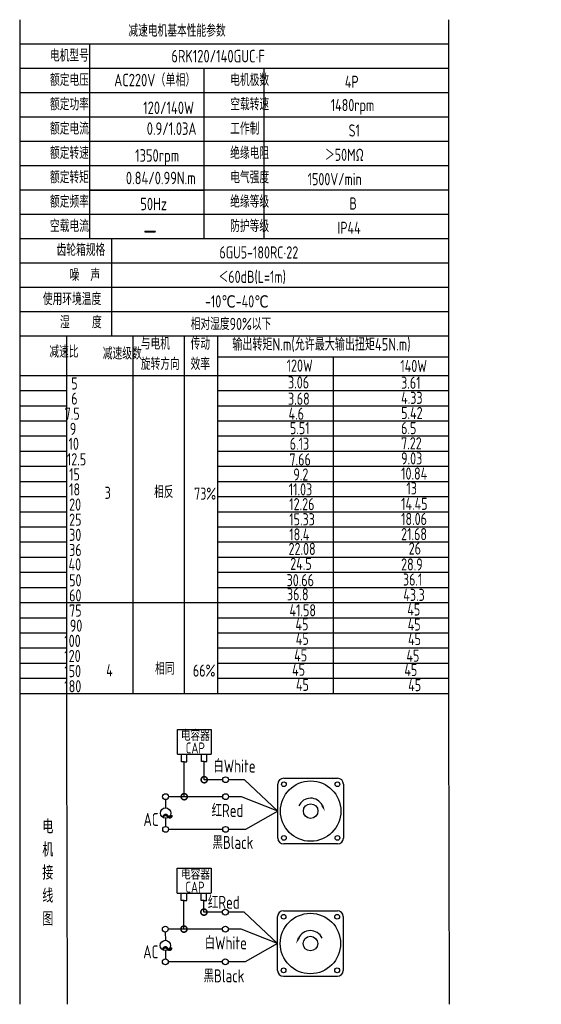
# Model space of a CAD drawing. Header units: inches. Extents: x 331 to 12887, y -474 to 4488.
# Tile 12 of 122: x 2111 to 2481, y 2589 to 3288. Entities that reach past the tile are written whole.
import ezdxf

# ---------------------------------------------------------------- set-up
doc = ezdxf.new("R2010")
doc.units = ezdxf.units.IN
doc.header["$LTSCALE"] = 10
doc.header["$MEASUREMENT"] = 0
for name, color, linetype in [('1轮廓实线层', 7, 'Continuous'), ('2细线层', 4, 'Continuous'), ('6文字层', 3, 'Continuous'), ('7标注层', 4, 'Continuous')]:
    doc.layers.add(name, color=color, linetype=linetype)
doc.styles.add('PC_TEXTSTYLE', font='isocp.shx', dxfattribs={"width": 0.8, "bigfont": 'HZFS.SHX'})
doc.styles.add('TH_GBDIM', font='romans.shx', dxfattribs={"width": 0.8, "bigfont": 'gbcbig.shx'})
doc.dimstyles.new('角度标注', dxfattribs={"dimtxt": 3.5, "dimasz": 3, "dimexe": 2, "dimexo": 0, "dimgap": 1, "dimtad": 1, "dimtih": 1, "dimtoh": 1, "dimdsep": 46, "dimtxsty": 'PC_TEXTSTYLE', "dimsah": 1, "dimcen": 0.09, "dimclrd": 4, "dimclrt": 3, "dimadec": 0, "dimazin": 0, "dimtfac": 0.7, "dimtmove": 0, "dimatfit": 0, "dimfxl": 1, "dimtzin": 0, "dimarcsym": 0})

# ---------------------------------------------------------------- blocks, each defined once
blk = doc.blocks.new('_DotSmall')
at = {"color": 0, "linetype": 'ByBlock', "const_width": 0.5}
blk.add_lwpolyline([(-0.0625, 0, 1), (0.0625, 0, 1)], format="xyb", close=True, dxfattribs=at)
blk = doc.blocks.new('*D220')
at = {"layer": '7标注层', "color": 0, "lineweight": -2, "transparency": 16777216}
for p, q in [((2802.81, 2873.87), (2820.36, 2873.87)), ((2784.42, 2826.26), (2795.89, 2814.79))]:
    blk.add_line(p, q, dxfattribs=at)
at = {"layer": '7标注层', "color": 4, "lineweight": -2, "transparency": 16777216}
for start, end in [(340.32398, 357.54086), (317.45914, 334.61709)]:
    blk.add_arc((2736.81, 2873.87), 81.55, start, end, dxfattribs=at)
at = {"layer": '7标注层', "color": 4, "transparency": 16777216}
for points in [[(2817.7, 2870.39), (2818.87, 2870.36), (2818.36, 2873.87)], [(2797.32, 2818.33), (2796.47, 2819.14), (2794.47, 2816.21)]]:
    blk.add_solid(points, dxfattribs=at)
at = {"layer": 'Defpoints', "color": 0, "transparency": 16777216}
for p in [(2419.53, 2873.87), (2736.81, 2873.87), (2802.81, 2873.87), (2807.43, 2833.1), (2784.42, 2826.26)]:
    blk.add_point(p, dxfattribs=at)
at = {"layer": '7标注层', "color": 3, "transparency": 16777216, "insert": (2812.15, 2842.67), "char_height": 5.5, "attachment_point": 5, "style": 'TH_GBDIM'}
blk.add_mtext('45°', dxfattribs=at)

msp = doc.modelspace()

# ---------------------------------------------------------------- linework, layer by layer
at = {"layer": '1轮廓实线层'}
for p, q in [((2110.50536, 3288.21152), (2110.50536, 3104.57689)), ((2110.50536, 3288.21152), (2110.50536, 3098.14703)), ((2415.14688, 3288.21153), (2415.14688, 2796.59369)), ((2110.50536, 3100.64813), (2110.50536, 2765.72641)), ((2110.50536, 3094.08071), (2110.50536, 2747.4319)), ((2110.50536, 2813.22505), (2110.50536, 2589.34037)), ((2110.50536, 2796.59369), (2110.50536, 2589.34037)), ((2415.14688, 2796.59369), (2415.49018, 2589.34038))]:
    msp.add_line(p, q, dxfattribs=at)
at = {"layer": '1轮廓实线层', "color": 4}
for p, q in [((2251.33103, 3048.92613), (2415.14688, 3048.92613)), ((2333.23897, 3048.92613), (2333.23897, 2810.01522)), ((2251.33103, 3035.71391), (2298.53767, 3035.71391))]:
    msp.add_line(p, q, dxfattribs=at)
at = {"layer": '2细线层'}
for p, q in [((2415.14688, 3270.93293), (2110.50536, 3270.93293)), ((2160.01434, 3270.93293), (2160.01434, 3132.70421)), ((2415.14688, 3253.65434), (2110.50536, 3253.65434)), ((2241.39417, 3253.65434), (2241.39417, 3132.70421)), ((2284.01289, 3253.65434), (2284.01289, 3132.70421)), ((2415.14688, 3236.37575), (2110.50536, 3236.37575)), ((2415.14688, 3219.09716), (2110.50536, 3219.09716)), ((2415.14688, 3201.81857), (2110.50536, 3201.81857)), ((2415.14688, 3184.53998), (2110.50536, 3184.53998)), ((2415.14688, 3167.26139), (2110.50536, 3167.26139)), ((2160.01434, 3167.26139), (2241.39417, 3167.26139)), ((2415.14688, 3149.9828), (2110.50536, 3149.9828)), ((2415.14688, 3132.70421), (2110.50536, 3132.70421)), ((2175.72205, 3132.70421), (2175.72205, 3063.58985)), ((2415.14688, 3115.42562), (2110.50536, 3115.42562)), ((2415.14688, 3098.14703), (2110.50536, 3098.14703)), ((2415.14688, 3098.14703), (2110.50536, 3098.14703)), ((2415.14688, 3080.86844), (2110.50536, 3080.86844)), ((2415.14688, 3080.86844), (2110.50536, 3080.86844)), ((2322.23691, 3063.58985), (2110.50536, 3063.58985)), ((2415.14688, 3063.58985), (2110.50536, 3063.58985)), ((2144.08426, 2777.77256), (2144.08426, 3063.58985)), ((2191.00737, 2810.01523), (2191.00737, 3063.58985)), ((2227.49721, 2810.01523), (2227.49721, 3063.58985)), ((2251.33103, 2810.01523), (2251.33103, 3063.58985)), ((2110.50536, 3035.71391), (2415.14688, 3035.71391)), ((2110.50536, 3024.96635), (2144.08426, 3024.96635)), ((2251.33103, 3024.96635), (2415.14688, 3024.96635)), ((2110.50536, 3014.2188), (2144.08426, 3014.2188)), ((2251.33103, 3014.2188), (2415.14688, 3014.2188)), ((2110.50536, 3003.47124), (2144.08426, 3003.47124)), ((2251.33103, 3003.47124), (2415.14688, 3003.47124)), ((2110.50536, 2992.72368), (2144.08426, 2992.72368)), ((2251.33103, 2992.72368), (2415.14688, 2992.72368)), ((2110.50536, 2981.97613), (2144.08426, 2981.97613)), ((2251.33103, 2981.97613), (2415.14688, 2981.97613)), ((2110.50536, 2971.22857), (2144.08426, 2971.22857)), ((2251.33103, 2971.22857), (2415.14688, 2971.22857)), ((2110.50536, 2960.48101), (2144.08426, 2960.48101)), ((2251.33103, 2960.48101), (2415.14688, 2960.48101)), ((2110.50536, 2949.73346), (2144.08426, 2949.73346)), ((2251.33103, 2949.73346), (2415.14688, 2949.73346)), ((2110.50536, 2938.9859), (2144.08426, 2938.9859)), ((2251.33103, 2938.9859), (2415.14688, 2938.9859)), ((2110.50536, 2928.23835), (2144.08426, 2928.23835)), ((2251.33103, 2928.23835), (2415.14688, 2928.23835)), ((2110.50536, 2917.49079), (2144.08426, 2917.49079)), ((2251.33103, 2917.49079), (2415.14688, 2917.49079)), ((2110.50536, 2906.74323), (2144.08426, 2906.74323)), ((2251.33103, 2906.74323), (2415.14688, 2906.74323)), ((2110.50536, 2895.99568), (2144.08426, 2895.99568)), ((2251.33103, 2895.99568), (2415.14688, 2895.99568)), ((2110.50536, 2885.24812), (2144.08426, 2885.24812)), ((2251.33103, 2885.24812), (2415.14688, 2885.24812)), ((2110.50536, 2874.50057), (2251.33103, 2874.50057)), ((2251.33103, 2874.50057), (2415.14688, 2874.50057)), ((2110.50536, 2863.75301), (2144.08426, 2863.75301)), ((2251.33103, 2863.75301), (2415.14688, 2863.75301)), ((2110.50536, 2853.00545), (2144.08426, 2853.00545)), ((2251.33103, 2853.00545), (2415.14688, 2853.00545)), ((2110.50536, 2842.2579), (2144.08426, 2842.2579)), ((2251.33103, 2842.2579), (2415.14688, 2842.2579)), ((2110.50536, 2831.51034), (2144.08426, 2831.51034)), ((2251.33103, 2831.51034), (2415.14688, 2831.51034)), ((2110.50536, 2820.76278), (2144.08426, 2820.76278)), ((2251.33103, 2820.76278), (2415.14688, 2820.76278)), ((2110.50536, 2810.01523), (2144.08426, 2810.01523)), ((2144.08426, 2810.01523), (2415.14689, 2810.01522)), ((2251.33103, 2810.01523), (2415.14688, 2810.01523)), ((2222.57644, 2766.82724), (2222.57644, 2784.44743)), ((2222.57644, 2784.44743), (2246.55479, 2784.44743)), ((2246.55479, 2784.44743), (2246.55479, 2766.82724)), ((2144.58028, 2589.34038), (2144.08426, 2777.77256)), ((2222.57644, 2766.82724), (2246.45857, 2766.82724)), ((2225.38746, 2761.55365), (2225.38746, 2766.82724)), ((2227.37992, 2761.55365), (2225.38746, 2761.55365)), ((2227.32396, 2761.55365), (2229.31642, 2761.55365)), ((2227.37992, 2736.71042), (2227.37992, 2761.55365)), ((2229.26046, 2761.55365), (2229.26046, 2766.82724)), ((2239.5871, 2761.56614), (2239.5871, 2766.83973)), ((2241.57956, 2761.56614), (2239.5871, 2761.56614)), ((2241.5236, 2761.56614), (2243.51606, 2761.56614)), ((2241.57956, 2748.75373), (2241.57956, 2761.61765)), ((2243.4601, 2761.56614), (2243.4601, 2766.83973)), ((2254.69138, 2748.75373), (2241.57956, 2748.75373)), ((2270.08699, 2748.75373), (2258.84123, 2748.75373)), ((2293.89483, 2726.48091), (2270.08699, 2748.75373)), ((2254.70102, 2736.71042), (2227.37992, 2736.71042)), ((2293.89483, 2726.48091), (2270.80798, 2713.51194)), ((2254.69138, 2713.51194), (2216.29839, 2713.51194)), ((2270.80798, 2713.51194), (2258.84123, 2713.51194)), ((2222.43797, 2668.33915), (2222.43797, 2685.95934)), ((2222.43797, 2685.95934), (2246.41632, 2685.95934)), ((2246.41632, 2685.95934), (2246.41632, 2668.33915)), ((2222.43797, 2668.33915), (2246.32011, 2668.33915)), ((2225.24899, 2663.06556), (2225.24899, 2668.33915)), ((2227.24145, 2663.06556), (2225.24899, 2663.06556)), ((2227.18549, 2642.72028), (2227.18549, 2663.06556)), ((2227.18549, 2663.06556), (2229.17795, 2663.06556)), ((2229.12199, 2663.06556), (2229.12199, 2668.33915)), ((2239.44864, 2663.07806), (2239.44864, 2668.35165)), ((2241.44109, 2663.07806), (2239.44864, 2663.07806)), ((2241.38513, 2663.07806), (2243.37759, 2663.07806)), ((2241.38513, 2654.76359), (2241.38513, 2663.06743)), ((2243.32163, 2663.07806), (2243.32163, 2668.35165)), ((2254.49695, 2654.76359), (2241.38513, 2654.76359)), ((2269.89256, 2654.76359), (2258.6468, 2654.76359)), ((2293.7004, 2632.49078), (2269.89256, 2654.76359)), ((2254.50659, 2642.72028), (2227.18549, 2642.72028)), ((2293.7004, 2632.49078), (2270.61355, 2619.52181)), ((2254.49695, 2619.52181), (2216.10397, 2619.52181)), ((2270.61355, 2619.52181), (2258.6468, 2619.52181)), ((2297.8408, 2609.20101), (2336.13954, 2609.20101))]:
    msp.add_line(p, q, dxfattribs=at)
at = {"layer": '2细线层', "color": 4}
for p, q in [((2298.03523, 2749.77068), (2336.33396, 2749.77068)), ((2293.89483, 2707.33155), (2293.89483, 2745.63028)), ((2340.47436, 2745.63028), (2340.47436, 2707.33155)), ((2336.33396, 2703.19114), (2298.03523, 2703.19114)), ((2299.73117, 2703.19114), (2298.03523, 2703.19114)), ((2297.8408, 2655.78055), (2336.13954, 2655.78055)), ((2293.7004, 2613.34141), (2293.7004, 2651.64014)), ((2340.27994, 2651.64014), (2340.27994, 2613.34141))]:
    msp.add_line(p, q, dxfattribs=at)
at = {"layer": '2细线层'}
for points in [[(2325.49048, 2730.35401, 0, 0, 0), (2325.49048, 2730.35401, 1.55265, 0, 0), (2327.34929, 2726.36778, 0, 0, 0)], [(2308.68428, 2636.36388, 0, 0, 0), (2308.68428, 2636.36388, 1.55265, 0, 0), (2306.82547, 2632.37765, 0, 0, 0)]]:
    msp.add_lwpolyline(points, format="xyseb", dxfattribs=at)
for centre in [(2256.7663, 2748.75373), (2214.13289, 2736.71042), (2256.77594, 2736.71042), (2214.16711, 2713.51194), (2256.7663, 2713.51194), (2256.57188, 2654.76359), (2213.93846, 2642.72028), (2256.58152, 2642.72028), (2213.97268, 2619.52181), (2256.57188, 2619.52181)]:
    msp.add_circle(centre, 2.07493, dxfattribs=at)
at = {"layer": '2细线层', "color": 4}
for centre, radius in [((2317.1846, 2726.48091), 21.43476), ((2298.1545, 2745.51101), 1.68204), ((2336.21469, 2745.51101), 1.68204), ((2317.1846, 2726.48091), 5.1755), ((2298.1545, 2707.45081), 1.68204), ((2336.21469, 2707.45081), 1.68204), ((2316.99017, 2632.49078), 21.43476), ((2297.96007, 2651.52087), 1.68204), ((2336.02027, 2651.52087), 1.68204), ((2316.99017, 2632.49078), 5.1755), ((2297.96007, 2613.46068), 1.68204), ((2336.02027, 2613.46068), 1.68204)]:
    msp.add_circle(centre, radius, dxfattribs=at)
for centre, start, end in [((2298.03523, 2745.63028), 90, 180), ((2336.33396, 2745.63028), 0, 90), ((2298.03523, 2707.33155), 180, 270), ((2336.33396, 2707.33155), 270, 0), ((2297.8408, 2651.64014), 90, 180), ((2336.13954, 2651.64014), 0, 90), ((2297.8408, 2613.34141), 180, 270), ((2336.13954, 2613.34141), 270, 0)]:
    msp.add_arc(centre, 4.1404, start, end, dxfattribs=at)
at = {"layer": '2细线层'}
for centre in [(2317.1846, 2726.48091), (2316.99017, 2632.49078)]:
    msp.add_arc(centre, 9.16453, 25, 156.22351377, dxfattribs=at)
at = {"layer": '7标注层'}
for p, q in [((2214.15512, 2734.63561), (2214.15882, 2728.76152)), ((2227.37992, 2736.71042), (2216.20781, 2736.71042)), ((2267.95644, 2736.71042), (2258.85087, 2736.71042)), ((2293.89483, 2726.48091), (2267.95644, 2736.71042)), ((2214.16341, 2721.46096), (2214.16711, 2715.58687)), ((2227.18549, 2642.72028), (2216.01339, 2642.72028)), ((2267.76202, 2642.72028), (2258.65644, 2642.72028)), ((2293.7004, 2632.49078), (2267.76202, 2642.72028)), ((2213.96069, 2640.64548), (2213.96439, 2634.77139)), ((2213.96899, 2627.47082), (2213.97268, 2621.59673))]:
    msp.add_line(p, q, dxfattribs=at)
for centre in [(2214.16111, 2725.11124), (2213.96669, 2631.1211)]:
    msp.add_circle(centre, 3.65028, dxfattribs=at)

# ---------------------------------------------------------------- block references
at = {"layer": '2细线层'}
for p, xscale, yscale, zscale, rotation in [((2241.57956, 2748.75373), 8.74429657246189, 8.74429657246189, 8.74429657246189, 0.05529606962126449), ((2227.37992, 2736.71042), 8.74429657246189, 8.74429657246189, 8.74429657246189, 0.05529606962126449), ((2241.38513, 2654.76359), 8.744296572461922, 8.744296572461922, 8.744296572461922, 0.05529606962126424), ((2227.18549, 2642.72028), 8.744296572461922, 8.744296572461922, 8.744296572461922, 0.05529606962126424)]:
    msp.add_blockref('_DotSmall', p, dxfattribs=dict(at, xscale=xscale, yscale=yscale, zscale=zscale, rotation=rotation))

# ---------------------------------------------------------------- texts
at = {"layer": '6文字层', "style": 'PC_TEXTSTYLE'}
for s, insert, char_height, width, attachment_point in [('{\\C3;减速电机基本性能参数}', (2187.7165, 3284.72348), 8.6392949, 100.8014328, 1), ('{\\C3;         电机型号 }', (2096.46398, 3267.06976), 8.6392949, 100.8014328, 1), ('\\pi14.609;{\\C3;      6RK120/140GUC·F}', (2179.20137, 3266.79739), 8.9106116, 123.6015543, 1), ('{\\C3;         额定电压}', (2096.46398, 3249.79117), 8.6392949, 100.8014328, 1), ('{\\C3;       AC220V（单相）}', (2149.09335, 3249.82883), 8.9106116, 103.9670977, 1), ('{\\C3;         电机极数}', (2224.47872, 3249.79117), 8.6392949, 100.8014328, 1), ('{\\C3;         4P}', (2305.89967, 3248.46502), 8.6392949, 100.8014328, 1), ('{\\C3;         额定功率}', (2096.46398, 3232.51258), 8.6392949, 100.8014328, 1), ('{\\C3;             120/140W}', (2145.25594, 3230.14769), 8.9106116, 103.9670977, 1), ('{\\C3;         空载转速}', (2224.47872, 3232.51258), 8.6392949, 100.8014328, 1), ('{\\C3;          1480rpm}', (2291.96366, 3231.93657), 8.6392949, 100.8014328, 1), ('{\\C3;         额定电流}', (2096.46398, 3215.23399), 8.6392949, 100.8014328, 1), ('{\\C3;              0.9/1.03A}', (2143.69912, 3215.33298), 8.9106116, 103.9670977, 1), ('{\\C3;         工作制}', (2224.47872, 3215.23399), 8.6392949, 100.8014328, 1), ('{\\C3;           S1}', (2300.69313, 3213.90784), 8.6392949, 100.8014328, 1), ('{\\C3;         额定转速}', (2096.46398, 3197.9554), 8.6392949, 100.8014328, 1), ('{\\C3;       1350rpm}', (2163.97245, 3196.29088), 8.9106116, 103.9670977, 1), ('{\\C3;         绝缘电阻}', (2224.47872, 3197.9554), 8.6392949, 100.8014328, 1), ('{\\C3;       ＞50MΩ}', (2299.71691, 3196.62925), 8.6392949, 100.8014328, 1), ('{\\C3;         额定转矩}', (2096.46398, 3180.67681), 8.6392949, 100.8014328, 1), ('{\\C3;       0.84/0.99N.m}', (2157.39101, 3180.30124), 8.9106116, 103.9670977, 1), ('{\\C3;         电气强度}', (2224.47872, 3180.67681), 8.6392949, 100.8014328, 1), ('{\\C3;  1500V/min}', (2307.13922, 3179.35066), 8.6392949, 100.8014328, 1), ('{\\C3;         额定频率}', (2096.46398, 3163.39822), 8.6392949, 100.8014328, 1), ('{\\C3;        50Hz}', (2163.59037, 3161.84651), 8.9106116, 103.9670977, 1), ('{\\C3;         绝缘等级}', (2224.47872, 3163.39822), 8.6392949, 100.8014328, 1), ('{\\C3;          B}', (2305.24884, 3162.07207), 8.6392949, 100.8014328, 1), ('{\\C3;         空载电流}', (2096.46398, 3146.11963), 8.6392949, 100.8014328, 1), ('{\\C3;         防护等级}', (2224.47872, 3146.11963), 8.6392949, 100.8014328, 1), ('{\\C3;        \\H1.6708x;—}', (2166.6225, 3146.50845), 8.6392949, 100.8014328, 1), ('{\\C3;         IP44}', (2300.69313, 3144.79348), 8.6392949, 100.8014328, 1), ('{\\C3;              齿轮箱规格}', (2081.39849, 3129.14978), 8.6392949, 100.8014328, 1), ('{\\C3;             6GU5-180RC·22}', (2201.00937, 3127.34558), 8.6392949, 117.946486, 1), ('{\\C3;              噪  声}', (2090.61437, 3111.33454), 8.6392949, 100.8014328, 1), ('{\\C3;              ＜60dB(L=1m)}', (2196.46307, 3110.01408), 8.6392949, 100.8014328, 1), ('{\\C3;       使用环境温度}', (2099.2984, 3094.28386), 8.6392949, 100.8014328, 1), ('{\\C3;       -10℃-40℃}', (2214.45159, 3092.56622), 8.6392949, 100.8014328, 1), ('{\\C3;           湿    度}', (2095.66508, 3077.82807), 8.6392949, 100.8014328, 1), ('{\\C3;      相对湿度90%以下}', (2208.26883, 3076.59754), 8.6392949, 100.8014328, 1), ('{\\C3;与电机\\P旋转方向}', (2196.54757, 3062.65017), 8.639295, 100.8014328, 1), ('{\\C3;传动\\P效率}', (2231.90844, 3062.55965), 8.639295, 100.8014328, 1), ('{\\C3;输出转矩N.m(允许最大输出扭矩45N.m)}', (2261.53942, 3062.22251), 8.9106116, 155.0048372, 1), ('{\\C3;              减速比}', (2076.25901, 3056.87928), 8.6392949, 100.8014328, 1), ('{\\C3;              减速级数}', (2114.23978, 3055.62619), 8.6392949, 100.8014328, 1), ('{\\C3;                120W}', (2236.91378, 3047.03402), 8.6392949, 100.8014328, 1), ('{\\C3;                140W}', (2317.6514, 3046.74036), 8.6392949, 100.8014328, 1), ('{\\C3;                   5}', (2072.07393, 3034.35619), 8.6392949, 100.8014328, 1), ('{\\C3;                3.06}', (2237.90443, 3035.05523), 8.6392949, 100.8014328, 1), ('{\\C3;                3.61}', (2318.21415, 3034.87321), 8.6392949, 100.8014328, 1), ('{\\C3;                   6}', (2072.07393, 3023.60863), 8.6392949, 100.8014328, 1), ('{\\C3;                3.68}', (2237.90454, 3023.46313), 8.6392949, 100.8014328, 1), ('{\\C3;                4.33}', (2318.21415, 3024.12565), 8.6392949, 100.8014328, 1), ('{\\C3;                  7.5}', (2071.31583, 3012.86107), 8.6392949, 100.8014328, 1), ('{\\C3;                4.6}', (2238.24252, 3012.88448), 8.6392949, 100.8014328, 1), ('{\\C3;                5.42}', (2318.21415, 3013.37809), 8.6392949, 100.8014328, 1), ('{\\C3;                  9}', (2074.95557, 3002.11352), 8.6392949, 100.8014328, 1), ('{\\C3;                5.51}', (2239.2568, 3002.64365), 8.6392949, 100.8014328, 1), ('{\\C3;                6.5}', (2318.21415, 3002.63054), 8.6392949, 100.8014328, 1), ('{\\C3;                   10}', (2070.15165, 2991.49603), 8.6392949, 100.8014328, 1), ('{\\C3;                6.13}', (2239.08781, 2991.55827), 8.6392949, 100.8014328, 1), ('{\\C3;                7.22}', (2318.21415, 2991.88298), 8.6392949, 100.8014328, 1), ('{\\C3;                   12.5}', (2068.94953, 2980.48449), 8.6392949, 100.8014328, 1), ('{\\C3;                7.66}', (2238.92037, 2980.39887), 8.6392949, 100.8014328, 1), ('{\\C3;                9.03}', (2318.21415, 2981.13543), 8.6392949, 100.8014328, 1), ('{\\C3;                10.84}', (2318.21415, 2970.38787), 8.6392949, 100.8014328, 1), ('{\\C3;                   15}', (2070.55775, 2969.87085), 8.6392949, 100.8014328, 1), ('{\\C3;                9.2}', (2241.66848, 2969.71503), 8.6392949, 100.8014328, 1), ('{\\C3;                   18}', (2070.55775, 2959.12329), 8.6392949, 100.8014328, 1), ('{\\C3;     3}', (2151.11913, 2956.71609), 8.6392949, 100.8014328, 1), ('{\\C3;     相反}', (2186.20545, 2957.32892), 8.6392949, 100.8014328, 1), ('{\\C3;  73%}', (2226.47134, 2956.12411), 8.6392949, 100.8014328, 1), ('{\\C3;                11.03}', (2238.40631, 2959.13904), 8.6392949, 100.8014328, 1), ('{\\C3;                13}', (2321.98197, 2959.90924), 8.6392949, 100.8014328, 1), ('{\\C3;                   20}', (2070.55775, 2948.37574), 8.6392949, 100.8014328, 1), ('{\\C3;                12.26}', (2238.74972, 2948.67457), 8.6392949, 100.8014328, 1), ('{\\C3;                14.45}', (2318.21415, 2948.89276), 8.6392949, 100.8014328, 1), ('{\\C3;                   25}', (2070.55775, 2937.62818), 8.6392949, 100.8014328, 1), ('{\\C3;                15.33}', (2238.74972, 2937.92702), 8.6392949, 100.8014328, 1), ('{\\C3;                18.06}', (2318.21415, 2938.1452), 8.6392949, 100.8014328, 1), ('{\\C3;                   30}', (2070.55775, 2926.88062), 8.6392949, 100.8014328, 1), ('{\\C3;                18.4}', (2238.74972, 2927.17946), 8.6392949, 100.8014328, 1), ('{\\C3;                21.68}', (2318.21415, 2927.39765), 8.6392949, 100.8014328, 1), ('{\\C3;                   36}', (2070.55775, 2916.13307), 8.6392949, 100.8014328, 1), ('{\\C3;                22.08}', (2238.25811, 2916.90251), 8.6392949, 100.8014328, 1), ('{\\C3;                26}', (2323.61344, 2917.18959), 8.6392949, 100.8014328, 1), ('{\\C3;                   40}', (2070.1624, 2905.86449), 8.6392949, 100.8014328, 1), ('{\\C3;                24.5}', (2239.45073, 2906.30194), 8.6392949, 100.8014328, 1), ('{\\C3;                28.9}', (2318.21415, 2905.90253), 8.6392949, 100.8014328, 1), ('{\\C3;                   50}', (2070.55775, 2894.63796), 8.6392949, 100.8014328, 1), ('{\\C3;               30.66}', (2240.83679, 2894.70644), 8.6392949, 100.8014328, 1), ('{\\C3;                36.1}', (2319.48823, 2895.16022), 8.6392949, 100.8014328, 1), ('{\\C3;                   60}', (2070.55775, 2883.8904), 8.6392949, 100.8014328, 1), ('{\\C3;             36.8}', (2248.94515, 2884.70819), 8.6392949, 100.8014328, 1), ('{\\C3;                43.3}', (2319.77308, 2884.28206), 8.6392949, 100.8014328, 1), ('{\\C3;                   75}', (2070.55775, 2873.14284), 8.6392949, 100.8014328, 1), ('{\\C3;                41.58}', (2238.93328, 2873.33392), 8.6392949, 100.8014328, 1), ('{\\C3;                45}', (2322.63169, 2873.89998), 8.6392949, 100.8014328, 1), ('{\\C3;                   90}', (2071.09107, 2862.39529), 8.6392949, 100.8014328, 1), ('{\\C3;                45}', (2243.17685, 2863.43634), 8.6392949, 100.8014328, 1), ('{\\C3;                45}', (2322.90183, 2863.23801), 8.6392949, 100.8014328, 1), ('{\\C3;                  100}', (2071.09107, 2851.64773), 8.6392949, 100.8014328, 1), ('{\\C3;                45}', (2243.40434, 2853.09353), 8.6392949, 100.8014328, 1), ('{\\C3;                45}', (2323.12932, 2852.8952), 8.6392949, 100.8014328, 1), ('{\\C3;                  120}', (2071.09107, 2840.90018), 8.6392949, 100.8014328, 1), ('{\\C3;               45}', (2246.21304, 2841.31027), 8.6392949, 100.8014328, 1), ('{\\C3;               45}', (2325.93801, 2841.11194), 8.6392949, 100.8014328, 1), ('{\\C3;     4}', (2152.19775, 2830.7384), 8.6392949, 100.8014328, 1), ('{\\C3;     相同}', (2186.9297, 2831.89406), 8.6392949, 100.8014328, 1), ('{\\C3;   66%}', (2221.69388, 2830.5536), 8.6392949, 100.8014328, 1), ('{\\C3;              45}', (2248.69318, 2831.18223), 8.6392949, 100.8014328, 1), ('{\\C3;              45}', (2328.41816, 2830.9839), 8.6392949, 100.8014328, 1), ('{\\C3;                  150}', (2071.09107, 2830.15262), 8.6392949, 100.8014328, 1), ('{\\C3;                  180}', (2071.09107, 2819.40506), 8.6392949, 100.8014328, 1), ('{\\C3;                45}', (2243.52622, 2820.43468), 8.6392949, 100.8014328, 1), ('{\\C3;                45}', (2323.2512, 2820.23635), 8.6392949, 100.8014328, 1), ('\\pi1.0125;电容器', (2224.03567, 2784.08288), 7.7649431, 41.7504704, 1), ('\\pi5.2738;CAP', (2223.16595, 2775.17403), 7.7649431, 23.8821336, 1), ('白White', (2248.09674, 2763.05234), 9.224752, 31.785752, 1), ('\\pi0.16814;红Red', (2246.67945, 2731.51925), 9.2247524, 23.5926245, 1), ('{\\C3;     电\\P     机\\P     接\\P     线\\P     图}', (2119.2752, 2720.39547), 9.8173806, 193.4046075, 2), ('\\pi0.18968;~', (2210.8642, 2731.73776), 18.6544994, 6.3488083, 1), ('\\pi3.501;AC', (2194.92442, 2725.1783), 9.2247524, 16.5956909, 1), ('黑Black', (2247.43699, 2708.8323), 9.224752, 33.065119, 1), ('\\pi1.0125;电容器', (2224.12802, 2685.5532), 7.7649431, 35.9317392, 1), ('\\pi5.2738;CAP', (2222.89937, 2676.34238), 7.7649431, 23.8821336, 1), ('\\pi0.16814;红Red', (2244.06666, 2666.34639), 9.2247524, 23.5926245, 1), ('白White', (2241.9316, 2637.54199), 9.224752, 35.7276871, 1), ('\\pi0.18968;~', (2210.66977, 2637.74763), 18.6544994, 6.3488083, 1), ('\\pi3.501;AC', (2194.72999, 2631.18816), 9.2247524, 16.5956909, 1), ('黑Black', (2241.13808, 2614.13706), 9.224752, 34.6490095, 1)]:
    msp.add_mtext(s, dxfattribs=dict(at, insert=insert, char_height=char_height, width=width, attachment_point=attachment_point))

# ---------------------------------------------------------------- dimensions: what is measured, and where the dimension line sits
at = {"layer": '7标注层'}
dim = msp.add_angular_dim_2l(base=(2807.43308, 2833.09765), line1=((2802.80602, 2873.87421), (2419.52987, 2873.87421)), line2=((2736.80602, 2873.87421), (2784.42129, 2826.25893)), dimstyle='角度标注', override={"dimtxt": 5.5, "dimasz": 3.5, "dimgap": 1, "dimtad": 1, "dimjust": 0, "dimdec": 0, "dimlfac": 1, "dimtxsty": 'TH_GBDIM', "dimse1": 0, "dimse2": 0, "dimsd1": 0, "dimsd2": 0, "dimadec": 0, "dimazin": 2}, dxfattribs=at)
dim.commit()
dim.dimension.update_dxf_attribs({"geometry": '*D220', "text_midpoint": (2812.15126, 2842.66518)})

doc.saveas('drawing.dxf')
